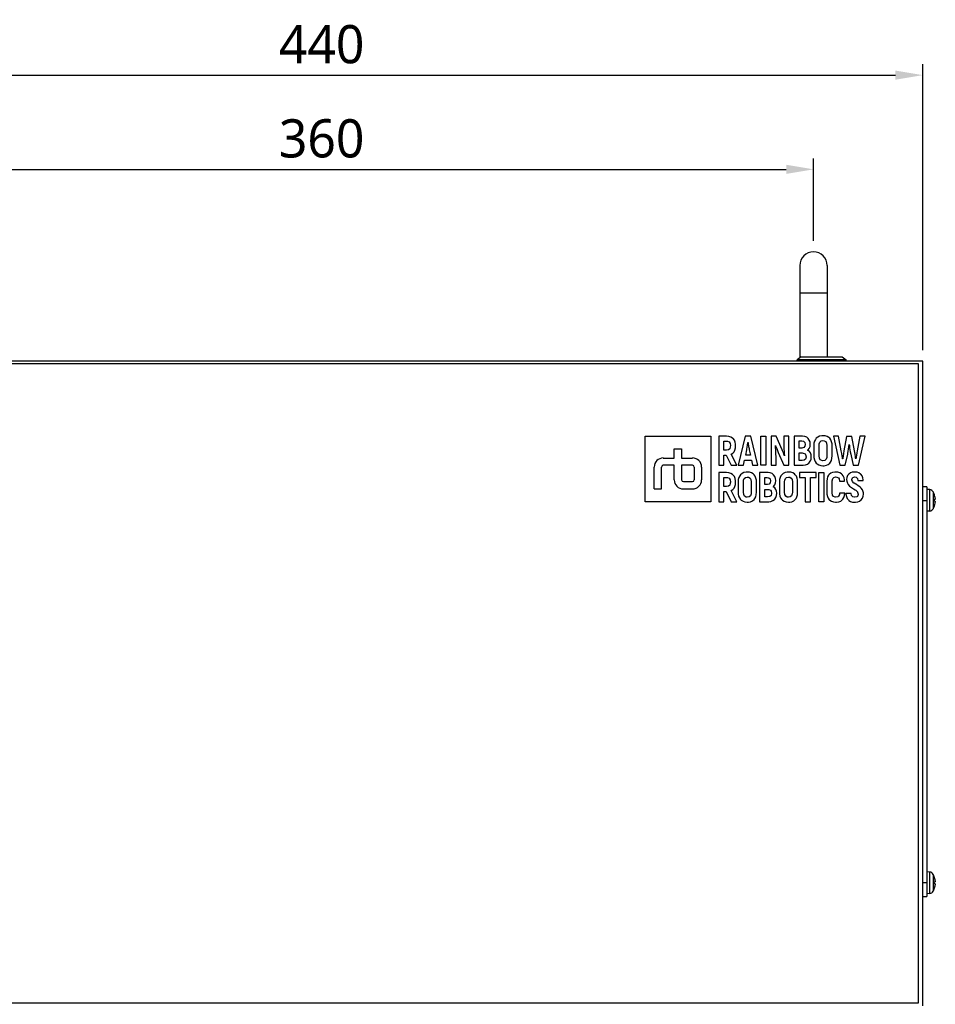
# Model space of a CAD drawing. Header units: millimetres. Extents: x 0 to 2970, y 0 to 2100.
# Tile 24 of 55: x 721 to 1056, y 970 to 1330. Entities that reach past the tile are written whole.
import ezdxf

# ---------------------------------------------------------------- set-up
doc = ezdxf.new("R2010")
doc.units = ezdxf.units.MM
doc.header["$LTSCALE"] = 0.2
doc.styles.add('Rainbow-4.0 Style', font='malgunsl.ttf')
doc.dimstyles.new('Rainbow-4.0 Style', dxfattribs={"dimtxt": 3.5, "dimasz": 2.5, "dimexe": 1, "dimexo": 1, "dimgap": 1, "dimtad": 1, "dimdsep": 46, "dimtxsty": 'Rainbow-4.0 Style', "dimcen": 0, "dimclrd": 251, "dimclre": 251, "dimclrt": 7, "dimazin": 3, "dimtp": 0.1, "dimtm": 0.1, "dimtfac": 0.61, "dimtmove": 0, "dimatfit": 3, "dimfxl": 1, "dimlwd": -1, "dimlwe": -1, "dimarcsym": 1})

# ---------------------------------------------------------------- blocks, each defined once
blk = doc.blocks.new('A$C53d4e97a')
for p, q in [((318, 406), (318, 372.17)), ((328, 406), (328, 372.5)), ((318, 396), (328, 396)), ((318.5, 372.5), (317, 371.5)), ((335, 371.5), (317, 371.5)), ((317, 371), (317, 371.5)), ((318.5, 372.5), (333.5, 372.5)), ((333.5, 372.5), (335, 371.5)), ((335, 371), (335, 371.5)), ((363, 371), (-77, 371)), ((361.37, 370), (-76.63, 370)), ((361.37, 136), (361.37, 370)), ((363, 135), (363, 371)), ((261.37, 319.51), (261.37, 343.5)), ((261.37, 343.5), (285.36, 343.5)), ((285.36, 343.5), (285.36, 319.51)), ((288.29, 343.5), (288.29, 332.84)), ((291.21, 343.5), (288.29, 343.5)), ((292.06, 343.42), (291.21, 343.5)), ((292.79, 343.19), (292.06, 343.42)), ((293.41, 342.81), (292.79, 343.19)), ((293.64, 342.59), (293.41, 342.81)), ((294.05, 342.02), (293.64, 342.59)), ((298.03, 343.5), (295.41, 332.84)), ((300.04, 343.5), (298.03, 343.5)), ((302.65, 332.84), (300.04, 343.5)), ((303.67, 332.84), (303.67, 343.5)), ((303.67, 343.5), (305.54, 343.5)), ((305.54, 343.5), (305.54, 332.84)), ((307.44, 343.5), (307.44, 332.84)), ((309.3, 343.5), (307.44, 343.5)), ((311.51, 338.48), (309.3, 343.5)), ((312.15, 343.5), (312.15, 340.25)), ((313.99, 343.5), (312.15, 343.5)), ((313.99, 332.84), (313.99, 343.5)), ((315.89, 343.5), (315.89, 332.84)), ((319, 343.5), (315.89, 343.5)), ((319.81, 343.39), (319, 343.5)), ((320.51, 343.11), (319.81, 343.39)), ((321.03, 342.68), (320.51, 343.11)), ((321.46, 342.09), (321.03, 342.68)), ((324.01, 342.72), (323.71, 342.33)), ((324.56, 343.18), (324.01, 342.72)), ((325.23, 343.5), (324.56, 343.18)), ((326.01, 343.65), (325.23, 343.5)), ((326.46, 343.67), (326.01, 343.65)), ((327.3, 343.6), (326.46, 343.67)), ((328.03, 343.37), (327.3, 343.6)), ((328.65, 342.97), (328.03, 343.37)), ((328.93, 342.72), (328.65, 342.97)), ((329.34, 342.14), (328.93, 342.72)), ((330.26, 343.5), (332.65, 332.84)), ((332.19, 343.5), (330.26, 343.5)), ((333.15, 338.09), (332.19, 343.5)), ((335.08, 343.33), (334.14, 338.12)), ((337.04, 343.33), (335.08, 343.33)), ((337.99, 338.12), (337.04, 343.33)), ((339.93, 343.5), (338.98, 338.09)), ((339.48, 332.84), (341.86, 343.5)), ((341.86, 343.5), (339.93, 343.5)), ((290.17, 338.33), (290.17, 341.72)), ((290.17, 341.72), (291.2, 341.72)), ((291.2, 341.72), (291.55, 341.68)), ((291.55, 341.68), (292.12, 341.41)), ((292.33, 338.89), (291.88, 338.47)), ((292.12, 341.41), (292.47, 340.87)), ((292.55, 339.59), (292.33, 338.89)), ((292.47, 340.87), (292.59, 340.04)), ((292.59, 340.04), (292.55, 339.59)), ((294.33, 341.33), (294.05, 342.02)), ((294.23, 338.42), (294.42, 339.18)), ((294.47, 340.53), (294.33, 341.33)), ((294.42, 339.18), (294.49, 340.05)), ((294.49, 340.05), (294.47, 340.53)), ((298.63, 338.73), (298.75, 339.41)), ((298.75, 339.41), (298.88, 340.22)), ((298.88, 340.22), (299, 341.15)), ((299, 341.15), (299.05, 341.15)), ((299.05, 341.15), (299.11, 340.76)), ((299.11, 340.76), (299.26, 339.77)), ((299.26, 339.77), (299.39, 339.03)), ((299.39, 339.03), (299.47, 338.53)), ((309.05, 340.02), (309.1, 340.06)), ((309.14, 339.25), (309.05, 340.02)), ((309.1, 340.06), (309.14, 339.95)), ((309.14, 339.95), (309.32, 339.46)), ((309.19, 338.46), (309.14, 339.25)), ((309.32, 339.46), (309.64, 338.63)), ((312.15, 340.25), (312.16, 339.55)), ((312.16, 339.55), (312.19, 338.79)), ((317.75, 341.73), (318.72, 341.73)), ((317.75, 339.11), (317.75, 341.73)), ((318.77, 339.11), (317.75, 339.11)), ((318.72, 341.73), (319.31, 341.62)), ((319.44, 339.29), (318.77, 339.11)), ((319.31, 341.62), (319.76, 341.19)), ((319.82, 339.79), (319.44, 339.29)), ((319.76, 341.19), (319.91, 340.45)), ((319.91, 340.45), (319.82, 339.79)), ((321, 338.44), (321.45, 339.01)), ((321.45, 339.01), (321.72, 339.7)), ((321.72, 341.38), (321.46, 342.09)), ((321.81, 340.55), (321.72, 341.38)), ((321.72, 339.7), (321.81, 340.53)), ((321.81, 340.53), (321.81, 340.55)), ((323.17, 340.94), (323.11, 340.06)), ((323.11, 340.06), (323.11, 336.27)), ((323.37, 341.68), (323.17, 340.94)), ((323.71, 342.33), (323.37, 341.68)), ((325.03, 340.06), (325.08, 340.66)), ((325.03, 336.27), (325.03, 340.06)), ((325.08, 340.66), (325.34, 341.33)), ((325.34, 341.33), (325.79, 341.73)), ((325.79, 341.73), (326.46, 341.87)), ((326.46, 341.87), (326.92, 341.81)), ((326.92, 341.81), (327.45, 341.5)), ((327.45, 341.5), (327.78, 340.91)), ((327.78, 340.91), (327.88, 340.06)), ((327.88, 340.06), (327.88, 336.27)), ((329.63, 341.46), (329.34, 342.14)), ((329.78, 340.66), (329.63, 341.46)), ((329.81, 340.06), (329.78, 340.66)), ((329.81, 336.27), (329.81, 340.06)), ((335.85, 338.73), (335.95, 339.54)), ((335.95, 339.54), (336.04, 340.39)), ((336.04, 340.39), (336.1, 340.39)), ((336.1, 340.39), (336.13, 340.08)), ((336.13, 340.08), (336.21, 339.27)), ((336.21, 339.27), (336.31, 338.48)), ((268.02, 335.5), (272.03, 335.5)), ((272.03, 338.84), (274.69, 338.84)), ((272.03, 335.5), (272.03, 338.84)), ((274.69, 338.84), (274.69, 335.5)), ((274.69, 335.5), (278.71, 335.5)), ((291.2, 338.33), (290.17, 338.33)), ((290.17, 336.55), (291.01, 336.55)), ((290.17, 332.84), (290.17, 336.55)), ((291.01, 336.55), (292.91, 332.84)), ((291.88, 338.47), (291.2, 338.33)), ((292.82, 336.89), (292.84, 336.9)), ((294.97, 332.84), (292.82, 336.89)), ((292.84, 336.9), (293.43, 337.28)), ((293.43, 337.28), (293.9, 337.8)), ((293.9, 337.8), (294.23, 338.42)), ((298.17, 336.55), (298.59, 338.53)), ((299.9, 336.55), (298.17, 336.55)), ((298.59, 338.53), (298.63, 338.73)), ((299.47, 338.53), (299.9, 336.55)), ((309.24, 337.67), (309.19, 338.46)), ((309.26, 336.87), (309.24, 337.67)), ((309.27, 336.06), (309.26, 336.87)), ((309.27, 332.84), (309.27, 336.06)), ((309.64, 338.63), (310.09, 337.47)), ((310.09, 337.47), (312.14, 332.84)), ((311.78, 337.83), (311.51, 338.48)), ((311.97, 337.34), (311.78, 337.83)), ((312.29, 336.5), (311.97, 337.34)), ((312.19, 338.79), (312.24, 337.99)), ((312.24, 337.99), (312.31, 337.18)), ((312.37, 336.31), (312.29, 336.5)), ((312.31, 337.18), (312.4, 336.35)), ((312.4, 336.35), (312.37, 336.31)), ((317.75, 334.61), (317.75, 337.37)), ((317.75, 337.37), (318.79, 337.37)), ((318.79, 337.37), (319.24, 337.32)), ((319.24, 337.32), (319.89, 337.02)), ((319.89, 337.02), (320.1, 336.74)), ((320.27, 335.8), (320.07, 335.13)), ((320.1, 336.74), (320.27, 335.96)), ((320.27, 335.96), (320.27, 335.8)), ((320.83, 338.31), (321, 338.44)), ((321.47, 337.85), (320.83, 338.31)), ((321.85, 337.37), (321.47, 337.85)), ((322.11, 336.64), (321.85, 337.37)), ((322.19, 335.96), (322.11, 336.64)), ((322.11, 335.13), (322.19, 335.96)), ((323.11, 336.27), (323.14, 335.67)), ((323.14, 335.67), (323.3, 334.88)), ((325.15, 335.42), (325.03, 336.27)), ((325.46, 334.84), (325.15, 335.42)), ((327.84, 335.69), (327.59, 335.02)), ((327.88, 336.27), (327.84, 335.69)), ((329.55, 334.64), (329.75, 335.4)), ((329.75, 335.4), (329.81, 336.27)), ((333.32, 337.11), (333.15, 338.09)), ((333.46, 336.27), (333.32, 337.11)), ((333.55, 335.59), (333.46, 336.27)), ((333.61, 335.19), (333.55, 335.59)), ((333.72, 335.53), (333.67, 335.19)), ((333.82, 336.19), (333.72, 335.53)), ((333.98, 337.19), (333.82, 336.19)), ((334.14, 338.12), (333.98, 337.19)), ((334.64, 332.84), (335.52, 336.94)), ((335.52, 336.94), (335.58, 337.21)), ((335.58, 337.21), (335.73, 337.96)), ((335.73, 337.96), (335.85, 338.73)), ((336.31, 338.48), (336.44, 337.7)), ((336.44, 337.7), (336.6, 336.94)), ((336.6, 336.94), (337.49, 332.84)), ((338.18, 336.89), (337.99, 338.12)), ((338.32, 335.99), (338.18, 336.89)), ((338.42, 335.41), (338.32, 335.99)), ((338.45, 335.19), (338.42, 335.41)), ((338.59, 335.78), (338.51, 335.19)), ((338.7, 336.52), (338.59, 335.78)), ((338.85, 337.39), (338.7, 336.52)), ((338.98, 338.09), (338.85, 337.39)), ((264.7, 324.18), (264.7, 332.19)), ((267.37, 324.18), (267.37, 332.18)), ((272.03, 332.84), (268.03, 332.84)), ((272.03, 327.49), (272.03, 332.84)), ((274.69, 332.84), (274.69, 327.51)), ((278.7, 332.84), (274.69, 332.84)), ((279.36, 332.18), (279.36, 327.51)), ((282.02, 332.19), (282.02, 327.49)), ((288.29, 332.84), (290.17, 332.84)), ((292.91, 332.84), (294.97, 332.84)), ((295.41, 332.84), (297.36, 332.84)), ((297.36, 332.84), (297.78, 334.77)), ((297.78, 334.77), (300.27, 334.77)), ((300.27, 334.77), (300.7, 332.84)), ((300.7, 332.84), (302.65, 332.84)), ((305.54, 332.84), (303.67, 332.84)), ((307.44, 332.84), (309.27, 332.84)), ((312.14, 332.84), (313.99, 332.84)), ((315.89, 332.84), (319.09, 332.84)), ((318.8, 334.61), (317.75, 334.61)), ((319.58, 334.74), (318.8, 334.61)), ((319.09, 332.84), (319.25, 332.85)), ((319.25, 332.85), (320.05, 332.97)), ((320.07, 335.13), (319.58, 334.74)), ((320.05, 332.97), (320.74, 333.25)), ((320.74, 333.25), (321.35, 333.7)), ((321.35, 333.7), (321.45, 333.81)), ((321.45, 333.81), (321.86, 334.42)), ((321.86, 334.42), (322.11, 335.13)), ((323.3, 334.88), (323.58, 334.19)), ((323.58, 334.19), (324.01, 333.62)), ((324.01, 333.62), (324.28, 333.35)), ((324.28, 333.35), (324.89, 332.97)), ((324.89, 332.97), (325.63, 332.74)), ((326, 334.53), (325.46, 334.84)), ((325.63, 332.74), (326.46, 332.67)), ((326.46, 334.47), (326, 334.53)), ((327.14, 334.61), (326.46, 334.47)), ((326.46, 332.67), (326.92, 332.69)), ((326.92, 332.69), (327.7, 332.84)), ((327.59, 335.02), (327.14, 334.61)), ((327.7, 332.84), (328.36, 333.15)), ((328.36, 333.15), (328.93, 333.62)), ((328.93, 333.62), (329.22, 333.99)), ((329.22, 333.99), (329.55, 334.64)), ((332.65, 332.84), (334.64, 332.84)), ((333.67, 335.19), (333.61, 335.19)), ((337.49, 332.84), (339.48, 332.84)), ((338.51, 335.19), (338.45, 335.19)), ((288.29, 330.16), (288.29, 319.51)), ((291.21, 330.16), (288.29, 330.16)), ((290.17, 328.38), (291.2, 328.38)), ((290.17, 325.01), (290.17, 328.38)), ((291.2, 328.38), (291.55, 328.35)), ((292.06, 330.09), (291.21, 330.16)), ((291.55, 328.35), (292.12, 328.08)), ((292.79, 329.86), (292.06, 330.09)), ((292.12, 328.08), (292.47, 327.53)), ((293.41, 329.49), (292.79, 329.86)), ((293.64, 329.26), (293.41, 329.49)), ((294.05, 328.69), (293.64, 329.26)), ((294.33, 328), (294.05, 328.69)), ((295.68, 328.36), (295.48, 327.6)), ((296, 329.01), (295.68, 328.36)), ((296.31, 329.38), (296, 329.01)), ((296.86, 329.86), (296.31, 329.38)), ((297.53, 330.16), (296.86, 329.86)), ((298.32, 330.32), (297.53, 330.16)), ((297.63, 328), (298.1, 328.4)), ((298.1, 328.4), (298.77, 328.53)), ((298.77, 330.35), (298.32, 330.32)), ((299.6, 330.26), (298.77, 330.35)), ((298.77, 328.53), (299.23, 328.47)), ((299.23, 328.47), (299.76, 328.17)), ((300.33, 330.03), (299.6, 330.26)), ((299.76, 328.17), (300.08, 327.59)), ((300.95, 329.65), (300.33, 330.03)), ((301.23, 329.38), (300.95, 329.65)), ((301.65, 328.81), (301.23, 329.38)), ((301.93, 328.12), (301.65, 328.81)), ((302.08, 327.33), (301.93, 328.12)), ((306.38, 330.16), (303.26, 330.16)), ((303.26, 330.16), (303.26, 319.51)), ((305.13, 328.39), (306.09, 328.39)), ((305.13, 325.79), (305.13, 328.39)), ((306.09, 328.39), (306.68, 328.29)), ((307.19, 330.07), (306.38, 330.16)), ((306.68, 328.29), (307.13, 327.87)), ((307.88, 329.78), (307.19, 330.07)), ((308.41, 329.36), (307.88, 329.78)), ((308.85, 328.75), (308.41, 329.36)), ((309.1, 328.04), (308.85, 328.75)), ((309.19, 327.22), (309.1, 328.04)), ((310.75, 328.36), (310.56, 327.6)), ((311.08, 329.01), (310.75, 328.36)), ((311.38, 329.38), (311.08, 329.01)), ((311.94, 329.86), (311.38, 329.38)), ((312.61, 330.16), (311.94, 329.86)), ((313.39, 330.32), (312.61, 330.16)), ((312.71, 328), (313.17, 328.4)), ((313.17, 328.4), (313.85, 328.53)), ((313.85, 330.35), (313.39, 330.32)), ((314.69, 330.26), (313.85, 330.35)), ((313.85, 328.53), (314.3, 328.47)), ((314.3, 328.47), (314.84, 328.17)), ((315.41, 330.03), (314.69, 330.26)), ((314.84, 328.17), (315.15, 327.59)), ((316.02, 329.65), (315.41, 330.03)), ((316.3, 329.38), (316.02, 329.65)), ((316.72, 328.81), (316.3, 329.38)), ((317, 328.12), (316.72, 328.81)), ((317.16, 327.33), (317, 328.12)), ((317.81, 330.16), (317.81, 328.38)), ((324.01, 330.16), (317.81, 330.16)), ((317.81, 328.38), (319.95, 328.38)), ((319.95, 328.38), (319.95, 319.51)), ((321.87, 328.38), (324.01, 328.38)), ((321.87, 319.51), (321.87, 328.38)), ((324.01, 328.38), (324.01, 330.16)), ((324.89, 319.51), (324.89, 330.16)), ((324.89, 330.16), (326.77, 330.16)), ((326.77, 330.16), (326.77, 319.51)), ((328.17, 328.59), (327.98, 327.84)), ((328.52, 329.22), (328.17, 328.59)), ((328.76, 329.5), (328.52, 329.22)), ((329.31, 329.94), (328.76, 329.5)), ((330, 330.23), (329.31, 329.94)), ((330.8, 330.37), (330, 330.23)), ((330.01, 327.95), (330.43, 328.41)), ((330.43, 328.41), (331.08, 328.57)), ((331.09, 330.37), (330.8, 330.37)), ((331.08, 328.57), (331.48, 328.53)), ((331.94, 330.3), (331.09, 330.37)), ((331.48, 328.53), (332.12, 328.19)), ((332.68, 330.07), (331.94, 330.3)), ((332.12, 328.19), (332.34, 327.83)), ((333.28, 329.68), (332.68, 330.07)), ((333.47, 329.51), (333.28, 329.68)), ((333.89, 328.94), (333.47, 329.51)), ((334.18, 328.25), (333.89, 328.94)), ((334.34, 327.45), (334.18, 328.25)), ((335.18, 328.4), (335.07, 327.6)), ((335.47, 329.09), (335.18, 328.4)), ((335.9, 329.6), (335.47, 329.09)), ((336.48, 330.02), (335.9, 329.6)), ((337.19, 330.28), (336.48, 330.02)), ((336.98, 327.61), (337.28, 328.29)), ((338.01, 330.37), (337.19, 330.28)), ((337.28, 328.29), (337.34, 328.35)), ((337.34, 328.35), (338.08, 328.57)), ((338.08, 330.37), (338.01, 330.37)), ((338.92, 330.29), (338.08, 330.37)), ((338.08, 328.57), (338.61, 328.47)), ((338.61, 328.47), (339.07, 328.05)), ((339.64, 330.04), (338.92, 330.29)), ((339.07, 328.05), (339.24, 327.3)), ((340.24, 329.64), (339.64, 330.04)), ((340.33, 329.56), (340.24, 329.64)), ((340.76, 328.97), (340.33, 329.56)), ((341.03, 328.28), (340.76, 328.97)), ((341.14, 327.45), (341.03, 328.28)), ((275.36, 326.84), (278.7, 326.84)), ((291.2, 325.01), (290.17, 325.01)), ((291.88, 325.15), (291.2, 325.01)), ((292.33, 325.56), (291.88, 325.15)), ((292.55, 326.25), (292.33, 325.56)), ((292.47, 327.53), (292.59, 326.7)), ((292.59, 326.7), (292.55, 326.25)), ((293.43, 323.96), (293.9, 324.46)), ((293.9, 324.46), (294.23, 325.1)), ((294.23, 325.1), (294.42, 325.84)), ((294.47, 327.19), (294.33, 328)), ((294.42, 325.84), (294.49, 326.73)), ((294.49, 326.73), (294.47, 327.19)), ((295.48, 327.6), (295.41, 326.74)), ((295.41, 326.74), (295.41, 322.94)), ((297.34, 326.74), (297.39, 327.33)), ((297.34, 322.94), (297.34, 326.74)), ((297.39, 327.33), (297.63, 328)), ((300.08, 327.59), (300.18, 326.74)), ((300.18, 326.74), (300.18, 322.94)), ((302.11, 326.74), (302.08, 327.33)), ((302.11, 322.94), (302.11, 326.74)), ((306.15, 325.79), (305.13, 325.79)), ((306.82, 325.95), (306.15, 325.79)), ((307.19, 326.46), (306.82, 325.95)), ((307.13, 327.87), (307.29, 327.12)), ((307.29, 327.12), (307.19, 326.46)), ((308.22, 324.97), (308.37, 325.11)), ((308.85, 324.52), (308.22, 324.97)), ((308.37, 325.11), (308.82, 325.67)), ((308.82, 325.67), (309.1, 326.37)), ((309.22, 324.03), (308.85, 324.52)), ((309.1, 326.37), (309.19, 327.19)), ((309.19, 327.19), (309.19, 327.22)), ((310.56, 327.6), (310.49, 326.74)), ((310.49, 326.74), (310.49, 322.94)), ((312.42, 326.74), (312.46, 327.33)), ((312.42, 322.94), (312.42, 326.74)), ((312.46, 327.33), (312.71, 328)), ((315.15, 327.59), (315.26, 326.74)), ((315.26, 326.74), (315.26, 322.94)), ((317.19, 326.74), (317.16, 327.33)), ((317.19, 322.94), (317.19, 326.74)), ((327.98, 327.84), (327.91, 326.97)), ((327.91, 326.97), (327.91, 322.71)), ((329.84, 327.18), (330.01, 327.95)), ((329.84, 322.71), (329.84, 327.18)), ((332.34, 327.83), (332.51, 327)), ((332.51, 327), (334.37, 327)), ((334.37, 327), (334.34, 327.45)), ((335.07, 327.6), (335.14, 326.97)), ((335.14, 326.97), (335.4, 326.24)), ((335.4, 326.24), (335.66, 325.8)), ((335.66, 325.8), (336.19, 325.24)), ((336.19, 325.24), (336.55, 324.95)), ((336.55, 324.95), (337.21, 324.48)), ((336.97, 327.57), (336.98, 327.61)), ((337.21, 326.86), (336.97, 327.57)), ((337.78, 326.32), (337.21, 326.86)), ((337.21, 324.48), (337.6, 324.24)), ((337.84, 326.29), (337.78, 326.32)), ((338.5, 325.87), (337.84, 326.29)), ((338.69, 325.76), (338.5, 325.87)), ((339.36, 325.36), (338.69, 325.76)), ((339.24, 327.3), (341.16, 327.3)), ((339.6, 325.19), (339.36, 325.36)), ((340.23, 324.69), (339.6, 325.19)), ((340.46, 324.48), (340.23, 324.69)), ((340.91, 323.87), (340.46, 324.48)), ((341.16, 327.3), (341.14, 327.45)), ((364.5, 325), (363, 325)), ((364.5, 325), (364.5, 175)), ((264.7, 324.18), (267.37, 324.18)), ((275.35, 324.18), (278.71, 324.18)), ((290.17, 323.23), (291.01, 323.23)), ((290.17, 319.51), (290.17, 323.23)), ((291.01, 323.23), (292.91, 319.51)), ((292.82, 323.56), (292.84, 323.57)), ((294.97, 319.51), (292.82, 323.56)), ((292.84, 323.57), (293.43, 323.96)), ((295.41, 322.94), (295.44, 322.33)), ((295.44, 322.33), (295.6, 321.55)), ((295.6, 321.55), (295.89, 320.86)), ((295.89, 320.86), (296.31, 320.29)), ((297.45, 322.09), (297.34, 322.94)), ((297.77, 321.52), (297.45, 322.09)), ((298.3, 321.2), (297.77, 321.52)), ((298.77, 321.14), (298.3, 321.2)), ((299.44, 321.27), (298.77, 321.14)), ((299.89, 321.68), (299.44, 321.27)), ((300.13, 322.35), (299.89, 321.68)), ((300.18, 322.94), (300.13, 322.35)), ((301.52, 320.67), (301.86, 321.32)), ((301.86, 321.32), (302.04, 322.07)), ((302.04, 322.07), (302.11, 322.94)), ((305.13, 321.28), (305.13, 324.03)), ((305.13, 324.03), (306.17, 324.03)), ((306.18, 321.28), (305.13, 321.28)), ((306.17, 324.03), (306.62, 323.99)), ((306.96, 321.41), (306.18, 321.28)), ((306.62, 323.99), (307.27, 323.68)), ((307.45, 321.81), (306.96, 321.41)), ((307.27, 323.68), (307.48, 323.41)), ((307.65, 322.46), (307.45, 321.81)), ((307.48, 323.41), (307.66, 322.63)), ((307.66, 322.63), (307.65, 322.46)), ((308.82, 320.48), (309.24, 321.09)), ((309.5, 323.32), (309.22, 324.03)), ((309.24, 321.09), (309.48, 321.81)), ((309.48, 321.81), (309.57, 322.63)), ((309.57, 322.63), (309.5, 323.32)), ((310.49, 322.94), (310.52, 322.33)), ((310.52, 322.33), (310.67, 321.55)), ((310.67, 321.55), (310.96, 320.86)), ((310.96, 320.86), (311.38, 320.29)), ((312.52, 322.09), (312.42, 322.94)), ((312.85, 321.52), (312.52, 322.09)), ((313.37, 321.2), (312.85, 321.52)), ((313.85, 321.14), (313.37, 321.2)), ((314.51, 321.27), (313.85, 321.14)), ((314.98, 321.68), (314.51, 321.27)), ((315.22, 322.35), (314.98, 321.68)), ((315.26, 322.94), (315.22, 322.35)), ((316.61, 320.67), (316.93, 321.32)), ((316.93, 321.32), (317.13, 322.07)), ((317.13, 322.07), (317.19, 322.94)), ((327.91, 322.71), (327.92, 322.27)), ((327.92, 322.27), (328.06, 321.46)), ((328.06, 321.46), (328.34, 320.77)), ((329.95, 321.89), (329.84, 322.71)), ((330.33, 321.36), (329.95, 321.89)), ((330.93, 321.14), (330.33, 321.36)), ((331.09, 321.14), (330.93, 321.14)), ((331.87, 321.32), (331.09, 321.14)), ((332.14, 321.53), (331.87, 321.32)), ((332.47, 322.14), (332.14, 321.53)), ((332.55, 322.68), (332.47, 322.14)), ((334.42, 322.68), (332.55, 322.68)), ((333.72, 320.45), (334.1, 321.07)), ((334.1, 321.07), (334.32, 321.81)), ((334.32, 321.81), (334.42, 322.68)), ((334.86, 322.53), (334.87, 322.21)), ((336.77, 322.53), (334.86, 322.53)), ((334.87, 322.21), (335.01, 321.41)), ((335.01, 321.41), (335.3, 320.72)), ((336.92, 321.76), (336.77, 322.53)), ((337.34, 321.29), (336.92, 321.76)), ((338.04, 321.13), (337.34, 321.29)), ((337.6, 324.24), (338.25, 323.83)), ((338.1, 321.13), (338.04, 321.13)), ((338.86, 321.32), (338.1, 321.13)), ((338.25, 323.83), (338.47, 323.68)), ((338.47, 323.68), (339.04, 323.14)), ((339.04, 321.46), (338.86, 321.32)), ((339.04, 323.14), (339.12, 323.03)), ((339.35, 322.13), (339.04, 321.46)), ((339.12, 323.03), (339.35, 322.32)), ((339.35, 322.32), (339.35, 322.13)), ((341.07, 323.54), (340.91, 323.87)), ((340.93, 320.81), (341.21, 321.5)), ((341.27, 322.8), (341.07, 323.54)), ((341.21, 321.5), (341.31, 322.3)), ((341.31, 322.3), (341.27, 322.8)), ((365.56, 323.91), (364.5, 324)), ((365.56, 316.09), (365.56, 323.91)), ((366.83, 323.07), (366.83, 316.93)), ((367.21, 322.21), (367.21, 322.23)), ((285.36, 319.51), (261.37, 319.51)), ((288.29, 319.51), (290.17, 319.51)), ((292.91, 319.51), (294.97, 319.51)), ((296.31, 320.29), (296.58, 320.03)), ((296.58, 320.03), (297.2, 319.64)), ((297.2, 319.64), (297.92, 319.41)), ((297.92, 319.41), (298.77, 319.33)), ((298.77, 319.33), (299.21, 319.35)), ((299.21, 319.35), (299.99, 319.51)), ((299.99, 319.51), (300.67, 319.82)), ((300.67, 319.82), (301.23, 320.29)), ((301.23, 320.29), (301.52, 320.67)), ((303.26, 319.51), (306.63, 319.51)), ((306.63, 319.51), (307.43, 319.63)), ((307.43, 319.63), (308.12, 319.91)), ((308.12, 319.91), (308.72, 320.36)), ((308.72, 320.36), (308.82, 320.48)), ((311.38, 320.29), (311.66, 320.03)), ((311.66, 320.03), (312.28, 319.64)), ((312.28, 319.64), (313.01, 319.41)), ((313.01, 319.41), (313.85, 319.33)), ((313.85, 319.33), (314.29, 319.35)), ((314.29, 319.35), (315.07, 319.51)), ((315.07, 319.51), (315.74, 319.82)), ((315.74, 319.82), (316.3, 320.29)), ((316.3, 320.29), (316.61, 320.67)), ((319.95, 319.51), (321.87, 319.51)), ((326.77, 319.51), (324.89, 319.51)), ((328.34, 320.77), (328.76, 320.21)), ((328.76, 320.21), (328.93, 320.05)), ((328.93, 320.05), (329.52, 319.65)), ((329.52, 319.65), (330.26, 319.41)), ((330.26, 319.41), (331.09, 319.33)), ((331.09, 319.33), (331.45, 319.34)), ((331.45, 319.34), (332.26, 319.48)), ((332.26, 319.48), (332.94, 319.76)), ((332.94, 319.76), (333.51, 320.2)), ((333.51, 320.2), (333.72, 320.45)), ((335.3, 320.72), (335.75, 320.15)), ((335.75, 320.15), (335.9, 320)), ((335.9, 320), (336.51, 319.62)), ((336.51, 319.62), (337.24, 319.37)), ((337.24, 319.37), (338.08, 319.31)), ((338.08, 319.31), (338.36, 319.31)), ((338.36, 319.31), (339.17, 319.43)), ((339.17, 319.43), (339.85, 319.71)), ((339.85, 319.71), (340.43, 320.15)), ((340.43, 320.15), (340.48, 320.19)), ((340.48, 320.19), (340.93, 320.81)), ((363, 320), (364.5, 320)), ((367.21, 319.72), (367.21, 320.28)), ((367.21, 319.72), (367.21, 320.28)), ((367.21, 317.77), (367.21, 317.79)), ((365.56, 316.09), (364.5, 316)), ((365.56, 183.91), (364.5, 184)), ((365.56, 176.09), (365.56, 183.91)), ((366.83, 183.07), (366.83, 176.93)), ((367.21, 182.21), (367.21, 182.23)), ((367.21, 179.72), (367.21, 180.28)), ((367.21, 179.72), (367.21, 180.28)), ((364.5, 180), (363, 180)), ((367.21, 177.77), (367.21, 177.79)), ((363, 175), (364.5, 175)), ((365.56, 176.09), (364.5, 176)), ((-76.63, 136), (361.37, 136))]:
    blk.add_line(p, q)
for centre, radius, start, end in [((323, 406), 5, 0, 180), ((268.02, 332.19), 3.32, 90, 180), ((278.71, 332.19), 3.32, 0, 90), ((268.03, 332.18), 0.663, 90, 180), ((278.7, 332.18), 0.663, 0, 90), ((275.35, 327.49), 3.32, 180, 270), ((275.36, 327.51), 0.663, 180, 270), ((278.7, 327.51), 0.663, 270, 0), ((278.71, 327.49), 3.32, 270, 0), ((365.42, 322.31), 1.6, 28.1727, 85), ((361.1, 320), 6.5, 20.0396, 28.1727), ((367.09, 322.18), 0.125, 1.8148, 20.0396), ((361.1, 320), 6.5, 331.8273, 339.9604), ((367.09, 317.82), 0.125, 339.9604, 358.1852), ((365.42, 317.69), 1.6, 275, 331.8273), ((365.42, 182.31), 1.6, 28.1727, 85), ((361.1, 180), 6.5, 20.0396, 28.1727), ((367.09, 182.18), 0.125, 1.8148, 20.0396), ((365.42, 177.69), 1.6, 275, 331.8273), ((361.1, 180), 6.5, 331.8273, 339.9604), ((367.09, 177.82), 0.125, 339.9604, 358.1852)]:
    blk.add_arc(centre, radius, start, end)
for centre, major_axis, ratio, start_param, end_param in [((361.11, 319.99), (-3.28, -5.61), 0.994887, 2.207749, 2.446734), ((361.11, 319.86), (6.47, 0.57), 0.051018, 5.934603, 6.173587), ((361.11, 320.14), (6.47, -0.57), 0.051018, 0.109598, 0.348583), ((361.11, 320.01), (3.28, -5.61), 0.994887, 0.694859, 0.933843), ((361.11, 179.99), (-3.28, -5.61), 0.994887, 2.207749, 2.446734), ((361.11, 179.86), (6.47, 0.57), 0.051018, 5.934603, 6.173587), ((361.11, 180.14), (6.47, -0.57), 0.051018, 0.109598, 0.348583), ((361.11, 180.01), (3.28, -5.61), 0.994887, 0.694859, 0.933843)]:
    blk.add_ellipse(centre, major_axis=major_axis, ratio=ratio, start_param=start_param, end_param=end_param)
for points in [[(367.55, 320.7), (367.55, 320.66), (367.56, 320.62), (367.56, 320.54), (367.56, 320.5), (367.56, 320.45), (367.56, 320.42), (367.56, 320.4), (367.55, 320.39), (367.55, 320.39)], [(367.55, 319.61), (367.55, 319.61), (367.56, 319.6), (367.56, 319.56), (367.56, 319.53), (367.56, 319.47), (367.56, 319.43), (367.56, 319.36), (367.55, 319.33), (367.55, 319.3)], [(367.55, 180.7), (367.55, 180.66), (367.56, 180.62), (367.56, 180.54), (367.56, 180.5), (367.56, 180.45), (367.56, 180.42), (367.56, 180.4), (367.55, 180.39), (367.55, 180.39)], [(367.55, 179.61), (367.55, 179.61), (367.56, 179.6), (367.56, 179.56), (367.56, 179.53), (367.56, 179.47), (367.56, 179.43), (367.56, 179.36), (367.55, 179.33), (367.55, 179.3)]]:
    blk.add_open_spline(points, degree=3, knots=[0, 0, 0, 0, 0.01249978, 0.01249978, 0.02499956, 0.02499956, 0.03752367, 0.03752367, 0.04667661, 0.04667661, 0.04667661, 0.04667661])
blk = doc.blocks.new('*D66')
at = {"color": 251, "linetype": 'ByBlock', "transparency": 16777216}
for p, q in [((611.56, 1209.46), (611.56, 1314.12)), ((1051.56, 1209.46), (1051.56, 1314.12)), ((621.56, 1310.12), (1041.56, 1310.12))]:
    blk.add_line(p, q, dxfattribs=at)
at = {"color": 251, "transparency": 16777216}
for points in [[(621.56, 1311.79), (621.56, 1308.45), (611.56, 1310.12)], [(1041.56, 1311.79), (1041.56, 1308.45), (1051.56, 1310.12)]]:
    blk.add_solid(points, dxfattribs=at)
at = {"layer": 'Defpoints', "color": 0, "transparency": 16777216}
for p in [(1051.56, 1310.12), (611.56, 1205.46), (1051.56, 1205.46)]:
    blk.add_point(p, dxfattribs=at)
at = {"color": 7, "transparency": 16777216, "insert": (831.56, 1321.36), "char_height": 14, "attachment_point": 5, "style": 'Rainbow-4.0 Style'}
blk.add_mtext('440', dxfattribs=at)
blk = doc.blocks.new('*D67')
at = {"color": 251, "linetype": 'ByBlock', "transparency": 16777216}
for p, q in [((651.56, 1249.46), (651.56, 1279.64)), ((1011.56, 1249.46), (1011.56, 1279.64)), ((661.56, 1275.64), (1001.56, 1275.64))]:
    blk.add_line(p, q, dxfattribs=at)
at = {"color": 251, "transparency": 16777216}
for points in [[(661.56, 1277.31), (661.56, 1273.97), (651.56, 1275.64)], [(1001.56, 1277.31), (1001.56, 1273.97), (1011.56, 1275.64)]]:
    blk.add_solid(points, dxfattribs=at)
at = {"layer": 'Defpoints', "color": 0, "transparency": 16777216}
for p in [(1011.56, 1275.64), (651.56, 1245.46), (1011.56, 1245.46)]:
    blk.add_point(p, dxfattribs=at)
at = {"color": 7, "transparency": 16777216, "insert": (831.56, 1286.88), "char_height": 14, "attachment_point": 5, "style": 'Rainbow-4.0 Style'}
blk.add_mtext('360', dxfattribs=at)

msp = doc.modelspace()

# ---------------------------------------------------------------- block references
msp.add_blockref('A$C53d4e97a', (688.562, 834.458))

# ---------------------------------------------------------------- dimensions: what is measured, and where the dimension line sits
for base, p1, p2, picture, middle in [((1051.562, 1310.12), (611.562, 1205.458), (1051.562, 1205.458), '*D66', (831.562, 1321.362)), ((1011.562, 1275.639), (651.562, 1245.458), (1011.562, 1245.458), '*D67', (831.562, 1286.882))]:
    dim = msp.add_linear_dim(base=base, p1=p1, p2=p2, dimstyle='Rainbow-4.0 Style', override={"dimscale": 4})
    dim.commit()
    dim.dimension.update_dxf_attribs({"geometry": picture, "text_midpoint": middle})

doc.saveas('drawing.dxf')
